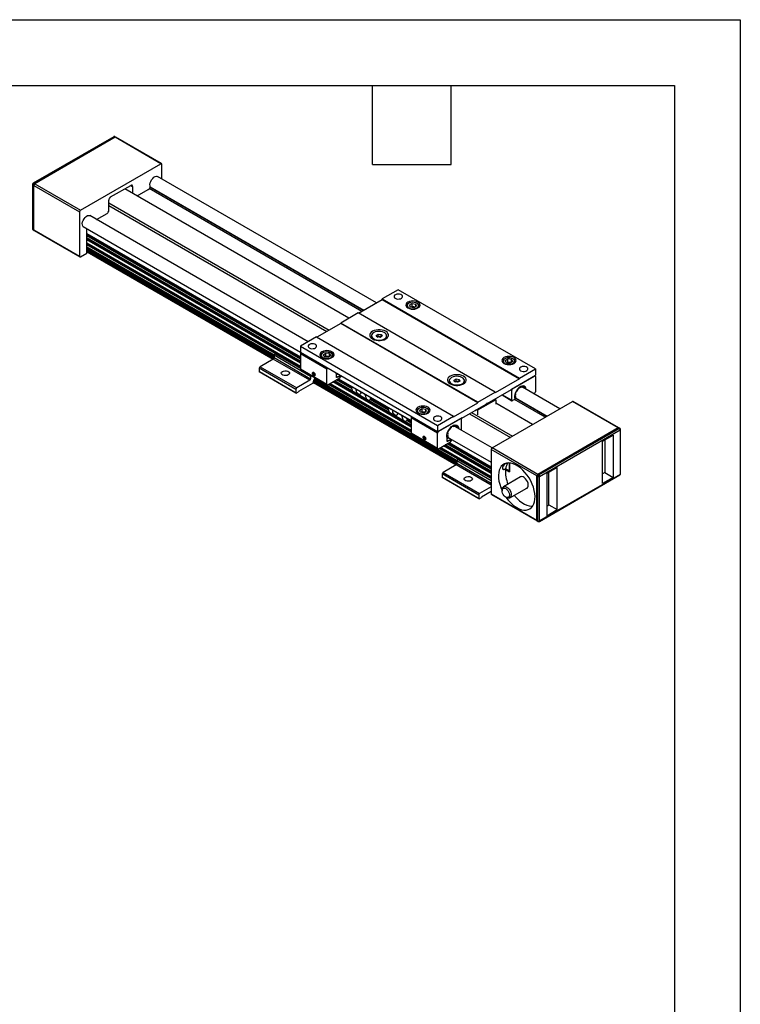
# Model space of a CAD drawing. Header units: millimetres. Extents: x 0 to 1397, y 0 to 1080.
# Tile 7 of 7: x 1049 to 1397, y 604 to 1080. Entities that reach past the tile are written whole.
import ezdxf

# ---------------------------------------------------------------- set-up
doc = ezdxf.new("R2010")
doc.units = ezdxf.units.MM
doc.header["$LTSCALE"] = 5
doc.linetypes.add('SLD-Solid', pattern=[0])
doc.layers.add('TEXT', color=140, linetype='SLD-Solid', lineweight=25)

msp = doc.modelspace()

# ---------------------------------------------------------------- linework, layer by layer
at = {"color": 7, "linetype": 'SLD-Solid'}
for p, q in [((0.012, 1079.513), (1397.012, 1079.513)), ((1397.012, 1079.513), (1397.012, 0.013))]:
    msp.add_line(p, q, dxfattribs=at)
for p, q in [((1094.213, 1022.999), (1055.323, 1000.548)), ((1094.526, 1022.968), (1055.635, 1000.517)), ((1094.968, 1022.714), (1056.077, 1000.262)), ((1094.967, 1022.713), (1094.526, 1022.968)), ((1095.268, 1022.751), (1094.838, 1022.999)), ((1117.065, 1009.957), (1094.968, 1022.714)), ((1117.377, 1009.988), (1095.28, 1022.745)), ((1078.174, 987.506), (1117.065, 1009.957)), ((1117.507, 1002.594), (1117.507, 1009.702)), ((1221.173, 942.749), (1115.309, 1003.863)), ((1055.01, 1000.007), (1055.01, 978.573)), ((1055.193, 999.752), (1055.193, 978.318)), ((1055.193, 999.752), (1055.635, 999.497)), ((1056.077, 1000.262), (1055.635, 1000.517)), ((1055.635, 999.497), (1077.732, 986.741)), ((1055.635, 978.063), (1055.635, 999.497)), ((1056.077, 1000.262), (1078.174, 987.506)), ((1092.758, 993.886), (1102.481, 999.499)), ((1102.481, 999.499), (1103.365, 998.989)), ((1103.365, 998.989), (1103.365, 995.618)), ((1214.802, 939.071), (1111.741, 998.568)), ((1111.796, 998.801), (1215.032, 939.204)), ((1207.839, 935.307), (1099.562, 997.814)), ((1105.53, 994.369), (1110.93, 997.486)), ((1214.07, 938.648), (1111.403, 997.917)), ((1091.874, 987.506), (1091.874, 992.355)), ((1091.874, 991.026), (1198.337, 929.566)), ((1091.874, 989.801), (1197.276, 928.954)), ((1077.732, 986.741), (1077.732, 965.306)), ((1188.248, 923.997), (1082.616, 984.977)), ((1085.939, 983.059), (1090.99, 985.975)), ((1079.489, 979.566), (1184.461, 918.967)), ((1055.635, 978.063), (1055.193, 978.318)), ((1055.323, 978.032), (1055.753, 977.784)), ((1055.635, 978.063), (1077.732, 965.306)), ((1055.765, 977.777), (1077.862, 965.02)), ((1081.266, 966.836), (1081.266, 978.54)), ((1081.266, 976.33), (1184.461, 916.757)), ((1081.266, 976.225), (1184.461, 916.651)), ((1081.266, 975.692), (1184.461, 916.119)), ((1184.461, 915.608), (1081.266, 975.182)), ((1184.461, 914.617), (1081.266, 974.19)), ((1184.461, 914.512), (1081.266, 974.085)), ((1184.461, 914.103), (1081.266, 973.677)), ((1184.461, 913.593), (1081.266, 973.166)), ((1081.266, 971.686), (1184.461, 912.113)), ((1081.266, 971.581), (1184.461, 912.007)), ((1172.334, 918.328), (1081.266, 970.9)), ((1172.242, 918.275), (1081.266, 970.794)), ((1078.174, 965.051), (1081.266, 966.836)), ((1081.266, 969.9), (1171.799, 917.636)), ((1081.266, 969.39), (1171.689, 917.19)), ((1081.266, 969.164), (1171.689, 916.964)), ((1171.688, 916.293), (1081.266, 968.492)), ((1171.662, 916.133), (1081.266, 968.318)), ((1171.458, 915.741), (1081.266, 967.808)), ((1171.289, 915.583), (1081.266, 967.552)), ((1081.266, 967.447), (1171.199, 915.529)), ((1231.749, 949.109), (1224.015, 944.645)), ((1298.04, 910.84), (1231.749, 949.109)), ((1212.524, 937.756), (1224.015, 944.39)), ((1224.015, 944.39), (1224.015, 944.645)), ((1224.015, 944.645), (1290.306, 906.376)), ((1224.015, 944.39), (1290.306, 906.12)), ((1236.875, 942.578), (1236.61, 942.425)), ((1238.443, 942.492), (1237.077, 941.786)), ((1237.077, 941.786), (1237.453, 940.749)), ((1238.443, 942.492), (1240.187, 942.162)), ((1238.443, 940.961), (1238.443, 942.492)), ((1240.563, 941.126), (1240.187, 942.162)), ((1240.187, 940.931), (1240.187, 942.162)), ((1241.03, 942.425), (1240.765, 942.578)), ((1212.303, 937.884), (1203.906, 933.036)), ((1278.595, 899.615), (1212.303, 937.884)), ((1235.695, 941.149), (1235.695, 940.884)), ((1239.196, 940.419), (1237.453, 940.749)), ((1238.443, 940.961), (1237.878, 940.669)), ((1238.443, 940.961), (1239.315, 940.796)), ((1240.563, 941.126), (1239.196, 940.419)), ((1239.315, 940.796), (1239.762, 940.711)), ((1241.945, 940.884), (1241.945, 941.149)), ((1203.906, 932.781), (1192.416, 926.148)), ((1270.198, 894.767), (1203.906, 933.036)), ((1203.906, 932.781), (1203.906, 933.036)), ((1270.198, 894.512), (1203.906, 932.781)), ((1221.055, 927.069), (1222.018, 927.69)), ((1222.018, 927.69), (1223.431, 927.519)), ((1222.018, 926.567), (1222.018, 927.69)), ((1223.431, 927.519), (1223.881, 926.727)), ((1223.431, 926.437), (1223.431, 927.519)), ((1192.195, 926.276), (1184.461, 921.811)), ((1192.195, 926.276), (1258.486, 888.006)), ((1218.812, 926.898), (1218.812, 926.454)), ((1221.505, 926.277), (1221.055, 927.069)), ((1222.918, 926.106), (1221.505, 926.277)), ((1221.559, 926.271), (1222.018, 926.567)), ((1222.018, 926.567), (1222.725, 926.482)), ((1222.725, 926.482), (1223.377, 926.403)), ((1223.881, 926.727), (1222.918, 926.106)), ((1226.124, 926.454), (1226.124, 926.898)), ((1172.131, 918.211), (1171.689, 917.445)), ((1172.476, 918.41), (1172.131, 918.211)), ((1184.461, 911.092), (1172.131, 918.211)), ((1172.476, 918.41), (1184.461, 911.491)), ((1184.461, 921.811), (1250.752, 883.542)), ((1184.461, 921.811), (1184.461, 918.749)), ((1250.752, 880.48), (1184.461, 918.749)), ((1197.277, 910.738), (1184.461, 918.136)), ((1184.461, 918.136), (1184.461, 910.839)), ((1195.333, 918.596), (1195.067, 918.443)), ((1195.482, 917.691), (1196.706, 918.48)), ((1198.501, 918.263), (1196.706, 918.48)), ((1196.706, 916.949), (1196.706, 918.48)), ((1198.501, 918.263), (1199.073, 917.256)), ((1198.501, 916.888), (1198.501, 918.263)), ((1199.487, 918.443), (1199.222, 918.596)), ((1171.247, 915.557), (1164.971, 911.934)), ((1188.925, 905.352), (1171.247, 915.557)), ((1189.367, 907.24), (1171.689, 917.445)), ((1171.689, 917.445), (1171.689, 916.322)), ((1171.689, 916.322), (1189.367, 906.117)), ((1194.152, 917.167), (1194.152, 916.902)), ((1195.482, 917.691), (1196.054, 916.685)), ((1196.054, 916.685), (1197.849, 916.467)), ((1196.257, 916.66), (1196.706, 916.949)), ((1197.603, 916.84), (1196.706, 916.949)), ((1198.297, 916.756), (1197.603, 916.84)), ((1199.073, 917.256), (1197.849, 916.467)), ((1200.402, 916.902), (1200.402, 917.167)), ((1282.099, 914.361), (1282.099, 914.096)), ((1283.279, 915.79), (1283.014, 915.636)), ((1283.428, 914.885), (1284.652, 915.674)), ((1284, 913.878), (1283.428, 914.885)), ((1284, 913.878), (1285.795, 913.661)), ((1284.204, 913.854), (1284.652, 914.143)), ((1286.448, 915.456), (1284.652, 915.674)), ((1284.652, 914.143), (1284.652, 915.674)), ((1285.55, 914.034), (1284.652, 914.143)), ((1286.244, 913.95), (1285.55, 914.034)), ((1287.019, 914.45), (1285.795, 913.661)), ((1287.019, 914.45), (1286.448, 915.456)), ((1286.448, 914.081), (1286.448, 915.456)), ((1287.434, 915.636), (1287.169, 915.79)), ((1288.349, 914.096), (1288.349, 914.361)), ((1182.207, 900.963), (1164.529, 911.169)), ((1164.529, 911.169), (1164.529, 909.536)), ((1164.529, 909.536), (1182.207, 899.33)), ((1164.529, 909.536), (1164.75, 909.408)), ((1182.428, 899.203), (1164.75, 909.408)), ((1164.971, 911.934), (1182.649, 901.729)), ((1184.461, 910.839), (1197.277, 903.44)), ((1184.591, 910.552), (1197.407, 903.154)), ((1190.295, 908.747), (1190.295, 908.696)), ((1190.427, 908.619), (1190.648, 908.934)), ((1190.427, 908.619), (1190.81, 908.84)), ((1190.648, 908.05), (1190.427, 908.619)), ((1190.648, 908.934), (1191.09, 908.678)), ((1190.648, 908.05), (1191.208, 908.373)), ((1191.208, 908.373), (1191.089, 908.679)), ((1191.09, 908.678), (1191.311, 908.109)), ((1191.209, 908.372), (1191.208, 908.373)), ((1197.277, 903.44), (1197.277, 910.738)), ((1201.865, 908.286), (1201.738, 908.775)), ((1201.803, 906.92), (1201.865, 908.286)), ((1201.807, 908.732), (1201.865, 908.286)), ((1202.539, 908.313), (1202.432, 908.18)), ((1290.306, 906.376), (1298.04, 910.84)), ((1298.04, 910.84), (1298.04, 907.778)), ((1188.925, 905.352), (1182.649, 901.729)), ((1190.25, 903.821), (1183.533, 899.943)), ((1189.367, 907.24), (1189.607, 907.656)), ((1189.367, 907.24), (1189.367, 906.117)), ((1190.692, 904.586), (1190.25, 903.821)), ((1190.558, 904.354), (1259.588, 864.504)), ((1259.677, 864.558), (1190.604, 904.433)), ((1191.09, 907.795), (1190.648, 908.05)), ((1190.692, 904.586), (1190.692, 904.943)), ((1259.847, 864.715), (1190.692, 904.637)), ((1260.051, 865.108), (1190.711, 905.136)), ((1260.077, 865.267), (1190.75, 905.289)), ((1190.869, 907.701), (1190.913, 907.675)), ((1191.026, 905.801), (1260.077, 865.939)), ((1191.311, 908.109), (1191.09, 907.795)), ((1191.163, 905.947), (1260.077, 866.164)), ((1191.355, 906.092), (1191.837, 906.369)), ((1191.576, 906.219), (1260.188, 866.611)), ((1197.719, 903.185), (1203.42, 906.476)), ((1198.732, 903.769), (1237.936, 881.137)), ((1198.823, 903.822), (1237.936, 881.243)), ((1237.936, 882.723), (1200.105, 904.562)), ((1237.936, 883.233), (1200.547, 904.817)), ((1237.936, 883.641), (1200.901, 905.021)), ((1237.936, 883.747), (1200.992, 905.074)), ((1201.804, 906.926), (1201.948, 906.913)), ((1201.804, 906.894), (1202.062, 906.746)), ((1209.404, 901.209), (1201.851, 905.57)), ((1203.326, 907.428), (1201.948, 906.913)), ((1203.454, 907.266), (1202.062, 906.746)), ((1202.293, 905.825), (1209.207, 901.833)), ((1202.754, 906.091), (1237.936, 885.781)), ((1202.846, 906.144), (1237.936, 885.887)), ((1203.326, 907.428), (1203.528, 907.312)), ((1203.39, 907.44), (1203.459, 907.466)), ((1203.664, 907.299), (1203.407, 907.446)), ((1203.416, 907.45), (1203.641, 907.32)), ((1203.454, 907.266), (1203.528, 907.312)), ((1203.59, 907.454), (1203.459, 907.466)), ((1203.641, 907.32), (1203.59, 907.454)), ((1203.641, 907.311), (1203.641, 907.32)), ((1203.951, 907.037), (1203.717, 906.902)), ((1203.73, 907.155), (1203.73, 907.012)), ((1203.951, 907.037), (1203.951, 907.498)), ((1256.377, 905.212), (1256.377, 904.768)), ((1256.377, 904.768), (1256.455, 904.335)), ((1258.662, 905.472), (1259.737, 906.028)), ((1258.958, 904.656), (1258.662, 905.472)), ((1260.329, 904.397), (1258.958, 904.656)), ((1259.199, 904.627), (1259.176, 904.615)), ((1259.176, 904.615), (1259.199, 904.627)), ((1259.199, 904.627), (1259.737, 904.905)), ((1259.737, 906.028), (1261.108, 905.768)), ((1259.737, 904.905), (1259.737, 906.028)), ((1259.737, 904.905), (1260.423, 904.775)), ((1261.405, 904.953), (1260.329, 904.397)), ((1260.423, 904.775), (1260.89, 904.687)), ((1261.108, 905.768), (1261.405, 904.953)), ((1261.108, 904.799), (1261.108, 905.768)), ((1263.689, 904.768), (1263.689, 905.212)), ((1290.306, 906.12), (1278.595, 899.36)), ((1286.373, 901.043), (1298.04, 907.778)), ((1286.992, 901.298), (1297.598, 907.421)), ((1290.306, 906.12), (1290.306, 906.376)), ((1297.51, 907.472), (1297.598, 907.421)), ((1297.911, 907.452), (1297.693, 907.578)), ((1298.04, 907.166), (1298.04, 899.868)), ((1182.207, 900.963), (1182.207, 899.33)), ((1182.428, 899.203), (1182.207, 899.33)), ((1182.428, 899.203), (1183.533, 899.841)), ((1183.533, 899.943), (1183.533, 899.841)), ((1237.936, 880.35), (1198.05, 903.376)), ((1237.936, 880.456), (1198.142, 903.429)), ((1209.785, 899.998), (1209.002, 902.484)), ((1211.397, 900.62), (1211.479, 901.054)), ((1211.814, 900.861), (1211.397, 900.62)), ((1213.525, 899.873), (1213.607, 899.344)), ((1270.198, 894.767), (1278.595, 899.615)), ((1274.617, 894.103), (1286.373, 900.89)), ((1278.595, 899.36), (1278.595, 899.615)), ((1286.55, 900.533), (1286.152, 900.762)), ((1286.373, 901.043), (1286.373, 900.89)), ((1286.55, 895.786), (1286.55, 900.533)), ((1286.903, 901.349), (1286.992, 901.298)), ((1288.407, 898.762), (1288.213, 898.78)), ((1288.407, 898.762), (1288.236, 898.861)), ((1288.611, 899.805), (1288.805, 899.788)), ((1290.129, 901.435), (1290.129, 901.694)), ((1290.673, 902.04), (1290.925, 901.895)), ((1290.925, 902.154), (1290.925, 901.895)), ((1309.782, 891.596), (1291.775, 901.991)), ((1292.25, 901.776), (1291.981, 901.932)), ((1292.25, 901.776), (1292.444, 902.018)), ((1292.841, 901.452), (1292.259, 901.788)), ((1292.841, 901.452), (1292.799, 901.4)), ((1297.598, 899.103), (1297.188, 898.866)), ((1215.632, 898.657), (1216.414, 896.171)), ((1217.345, 895.634), (1218.468, 896.282)), ((1218.468, 896.282), (1218.185, 897.183)), ((1227.082, 891.004), (1218.203, 896.129)), ((1218.39, 896.532), (1226.885, 891.628)), ((1258.486, 887.751), (1270.198, 894.512)), ((1278.816, 895.966), (1269.977, 890.863)), ((1270.198, 894.512), (1270.198, 894.767)), ((1274.175, 893.848), (1274.396, 894.231)), ((1274.264, 894.001), (1274.529, 894.154)), ((1274.396, 894.231), (1274.617, 894.103)), ((1274.617, 894.103), (1274.396, 894.231)), ((1277.048, 872.699), (1315.939, 895.15)), ((1278.329, 896.246), (1278.816, 895.966)), ((1278.816, 895.966), (1278.816, 893.822)), ((1296.669, 884.026), (1278.816, 894.333)), ((1281.858, 898.283), (1286.679, 895.5)), ((1282.041, 898.389), (1286.55, 895.786)), ((1288.015, 896.122), (1286.992, 895.531)), ((1302.679, 887.495), (1287.875, 896.041)), ((1288.058, 896.562), (1288.407, 896.996)), ((1303.412, 887.918), (1288.179, 896.712)), ((1288.324, 896.893), (1303.641, 888.051)), ((1338.036, 882.394), (1315.939, 895.15)), ((1338.348, 882.424), (1316.251, 895.181)), ((1227.463, 889.793), (1226.68, 892.279)), ((1229.075, 890.415), (1229.157, 890.849)), ((1229.492, 890.656), (1229.075, 890.415)), ((1231.203, 889.668), (1231.285, 889.139)), ((1240.556, 890.379), (1240.556, 890.114)), ((1241.736, 891.808), (1241.471, 891.654)), ((1241.938, 891.015), (1243.305, 891.722)), ((1241.938, 891.015), (1242.315, 889.979)), ((1244.058, 889.649), (1242.315, 889.979)), ((1242.739, 889.898), (1243.305, 890.191)), ((1243.305, 891.722), (1245.048, 891.392)), ((1243.305, 890.191), (1243.305, 891.722)), ((1243.305, 890.191), (1244.176, 890.026)), ((1244.058, 889.649), (1245.424, 890.355)), ((1244.176, 890.026), (1244.623, 889.941)), ((1245.424, 890.355), (1245.048, 891.392)), ((1245.048, 890.161), (1245.048, 891.392)), ((1245.891, 891.654), (1245.626, 891.808)), ((1246.806, 890.114), (1246.806, 890.379)), ((1262.42, 887.062), (1274.175, 893.848)), ((1266.131, 889.205), (1285.886, 877.801)), ((1267.192, 889.817), (1286.947, 878.413)), ((1269.27, 890.557), (1268.872, 890.787)), ((1269.378, 891.079), (1269.27, 890.557)), ((1269.977, 890.863), (1269.491, 891.144)), ((1269.977, 890.863), (1269.977, 888.72)), ((1233.309, 888.452), (1234.092, 885.966)), ((1235.022, 885.429), (1236.146, 886.077)), ((1236.146, 886.077), (1235.863, 886.978)), ((1237.936, 884.738), (1235.881, 885.924)), ((1236.068, 886.327), (1237.936, 885.248)), ((1250.752, 879.867), (1237.936, 887.266)), ((1237.936, 887.266), (1237.936, 879.968)), ((1250.752, 883.542), (1258.486, 888.006)), ((1262.42, 887.215), (1250.752, 880.48)), ((1261.801, 886.756), (1251.194, 880.633)), ((1258.486, 887.751), (1258.486, 888.006)), ((1261.801, 886.756), (1261.712, 886.807)), ((1262.113, 886.787), (1261.895, 886.912)), ((1262.243, 881.754), (1262.243, 886.501)), ((1262.287, 887.138), (1262.42, 887.062)), ((1262.42, 887.215), (1262.42, 887.062)), ((1237.936, 879.968), (1250.752, 872.569)), ((1238.065, 879.682), (1250.882, 872.283)), ((1250.752, 883.542), (1250.752, 880.48)), ((1250.752, 872.569), (1250.752, 879.867)), ((1251.194, 880.633), (1251.106, 880.684)), ((1255.703, 879.883), (1255.509, 879.9)), ((1255.703, 879.883), (1255.532, 879.982)), ((1255.907, 880.926), (1256.101, 880.908)), ((1257.426, 882.556), (1257.426, 882.815)), ((1257.969, 883.161), (1258.221, 883.015)), ((1258.221, 883.274), (1258.221, 883.015)), ((1277.079, 872.716), (1259.072, 883.112)), ((1259.546, 882.897), (1259.277, 883.052)), ((1259.546, 882.897), (1259.74, 883.138)), ((1260.138, 882.572), (1259.555, 882.909)), ((1260.138, 882.572), (1260.096, 882.52)), ((1338.036, 882.394), (1299.145, 859.942)), ((1299.145, 859.942), (1338.036, 882.393)), ((1299.587, 859.687), (1338.478, 882.138)), ((1300.029, 858.922), (1338.919, 881.373)), ((1338.036, 882.393), (1338.478, 882.138)), ((1338.79, 882.169), (1338.348, 882.424)), ((1338.919, 881.373), (1338.919, 859.939)), ((1339.103, 860.194), (1339.103, 881.628)), ((1243.77, 877.876), (1243.77, 877.825)), ((1243.902, 877.749), (1244.123, 878.063)), ((1243.902, 877.749), (1244.285, 877.97)), ((1244.123, 877.179), (1243.902, 877.749)), ((1244.123, 878.063), (1244.565, 877.808)), ((1244.123, 877.179), (1244.683, 877.502)), ((1244.565, 876.924), (1244.123, 877.179)), ((1244.344, 876.83), (1244.388, 876.805)), ((1244.683, 877.502), (1244.564, 877.808)), ((1244.565, 877.808), (1244.786, 877.238)), ((1244.786, 877.238), (1244.565, 876.924)), ((1244.684, 877.502), (1244.683, 877.502)), ((1251.194, 872.314), (1256.895, 875.605)), ((1255.172, 878.693), (1255.34, 877.415)), ((1255.278, 876.05), (1255.34, 877.415)), ((1255.279, 876.055), (1255.422, 876.043)), ((1255.279, 876.024), (1255.537, 875.875)), ((1256.801, 876.558), (1255.422, 876.043)), ((1255.509, 877.875), (1255.703, 878.117)), ((1256.101, 877.551), (1255.519, 877.887)), ((1256.929, 876.395), (1255.537, 875.875)), ((1255.551, 877.927), (1276.606, 865.773)), ((1255.768, 874.954), (1276.606, 862.925)), ((1256.101, 877.551), (1255.907, 877.309)), ((1256.229, 875.221), (1276.606, 863.457)), ((1256.321, 875.274), (1276.606, 863.563)), ((1256.801, 876.558), (1257.003, 876.441)), ((1256.865, 876.57), (1256.934, 876.595)), ((1257.139, 876.428), (1256.882, 876.576)), ((1256.891, 876.579), (1257.116, 876.449)), ((1256.929, 876.395), (1257.003, 876.441)), ((1257.065, 876.584), (1256.934, 876.595)), ((1257.116, 876.449), (1257.065, 876.584)), ((1257.116, 876.441), (1257.116, 876.449)), ((1257.426, 876.167), (1257.192, 876.032)), ((1257.205, 876.284), (1257.205, 876.141)), ((1257.426, 876.167), (1257.426, 876.845)), ((1330.412, 875.951), (1335.495, 878.885)), ((1330.412, 855.538), (1330.412, 875.951)), ((1331.517, 876.589), (1331.517, 860.768)), ((1335.495, 878.885), (1335.495, 858.472)), ((1260.63, 867.249), (1251.525, 872.505)), ((1260.722, 867.302), (1251.617, 872.558)), ((1252.207, 872.899), (1276.606, 858.813)), ((1252.298, 872.951), (1276.606, 858.919)), ((1276.606, 860.399), (1253.58, 873.691)), ((1276.606, 860.909), (1254.022, 873.947)), ((1276.606, 861.317), (1254.376, 874.151)), ((1276.606, 861.423), (1254.467, 874.204)), ((1276.606, 862.414), (1255.326, 874.699)), ((1298.703, 859.177), (1276.606, 871.933)), ((1276.606, 871.933), (1276.606, 850.499)), ((1299.145, 859.942), (1277.048, 872.699)), ((1260.519, 867.185), (1260.077, 866.42)), ((1276.606, 856.878), (1260.077, 866.42)), ((1260.077, 866.42), (1260.077, 865.297)), ((1260.864, 867.384), (1260.519, 867.185)), ((1276.606, 857.898), (1260.519, 867.185)), ((1260.864, 867.384), (1276.606, 858.296)), ((1285.489, 861.505), (1285.489, 865.465)), ((1285.489, 865.465), (1285.489, 861.211)), ((1259.635, 864.531), (1253.36, 860.909)), ((1253.36, 860.909), (1271.037, 850.703)), ((1276.606, 854.734), (1259.635, 864.531)), ((1260.077, 865.297), (1276.606, 855.755)), ((1282.254, 862.512), (1282.347, 862.458)), ((1283.494, 862.378), (1283.314, 862.483)), ((1283.566, 862.322), (1285.489, 861.211)), ((1285.489, 861.505), (1283.601, 862.595)), ((1308.536, 863.323), (1303.454, 860.389)), ((1304.559, 845.205), (1304.559, 861.026)), ((1308.536, 842.909), (1308.536, 863.323)), ((1331.517, 860.768), (1330.412, 860.13)), ((1331.517, 860.768), (1335.495, 858.472)), ((1270.596, 849.938), (1252.918, 860.143)), ((1252.918, 860.143), (1252.918, 858.51)), ((1252.918, 858.51), (1270.596, 848.305)), ((1252.918, 858.51), (1253.139, 858.382)), ((1270.816, 848.177), (1253.139, 858.382)), ((1290.777, 858.718), (1282.557, 853.973)), ((1298.703, 859.177), (1299.145, 858.922)), ((1298.703, 837.743), (1298.703, 859.177)), ((1298.703, 837.743), (1298.703, 859.177)), ((1299.145, 859.942), (1299.587, 859.687)), ((1299.145, 837.488), (1299.145, 858.922)), ((1299.9, 837.202), (1338.79, 859.653)), ((1338.919, 859.939), (1300.029, 837.488)), ((1300.029, 837.488), (1300.029, 858.922)), ((1303.454, 860.389), (1303.454, 839.975)), ((1335.495, 858.472), (1330.412, 855.538)), ((1276.606, 853.918), (1271.037, 850.703)), ((1276.606, 851.622), (1271.921, 848.917)), ((1281.909, 852.542), (1281.909, 852.032)), ((1285.681, 848.56), (1293.901, 853.305)), ((1270.596, 849.938), (1270.596, 848.305)), ((1270.816, 848.177), (1270.596, 848.305)), ((1270.816, 848.177), (1271.921, 848.815)), ((1271.921, 848.917), (1271.921, 848.815)), ((1276.606, 850.499), (1298.703, 837.743)), ((1276.735, 850.213), (1298.832, 837.456)), ((1283.677, 848.97), (1284.119, 848.715)), ((1303.454, 844.567), (1304.559, 845.205)), ((1303.454, 839.975), (1308.536, 842.909)), ((1304.559, 845.205), (1308.536, 842.909)), ((1298.703, 837.743), (1299.145, 837.488)), ((1298.833, 837.457), (1299.275, 837.202))]:
    msp.add_line(p, q)
at = {"flags": 128}
for points in [[(1111.794, 999.223), (1111.746, 999.894), (1111.864, 1000.649), (1112.137, 1001.433), (1112.547, 1002.186), (1113.062, 1002.854), (1113.644, 1003.387), (1114.251, 1003.745), (1114.837, 1003.902), (1115.359, 1003.847), (1115.758, 1003.603)], [(1079.919, 979.317), (1079.615, 979.463), (1079.272, 979.843), (1079.076, 980.394), (1079.043, 981.074), (1079.174, 981.834), (1079.46, 982.617), (1079.88, 983.365), (1080.402, 984.023), (1080.988, 984.543), (1081.595, 984.885), (1082.177, 985.025), (1082.692, 984.951), (1083.041, 984.732)], [(1230.29, 944.951), (1230.843, 944.723), (1231.494, 944.611), (1232.172, 944.627), (1232.805, 944.77), (1233.323, 945.023), (1233.67, 945.36), (1233.81, 945.744), (1233.726, 946.133), (1233.427, 946.485), (1232.947, 946.762), (1232.337, 946.934), (1231.664, 946.982), (1230.999, 946.902), (1230.416, 946.701), (1229.977, 946.402), (1229.73, 946.037), (1229.702, 945.646), (1229.896, 945.27), (1230.29, 944.951)], [(1236.389, 940.308), (1237.101, 939.992), (1237.93, 939.794), (1238.82, 939.726), (1239.71, 939.794), (1240.539, 939.992), (1241.251, 940.308), (1241.797, 940.719), (1242.14, 941.197), (1242.257, 941.711), (1242.14, 942.224), (1241.797, 942.703), (1241.251, 943.114), (1240.539, 943.429), (1239.71, 943.628), (1238.82, 943.695), (1237.93, 943.628), (1237.101, 943.429), (1236.389, 943.114), (1235.843, 942.703), (1235.5, 942.224), (1235.382, 941.711), (1235.5, 941.197), (1235.843, 940.719), (1236.389, 940.308)], [(1241.511, 941.781), (1241.243, 942.206), (1240.779, 942.57), (1240.156, 942.843), (1239.425, 943.004), (1238.644, 943.04), (1237.878, 942.947), (1237.188, 942.734), (1236.631, 942.417), (1236.251, 942.022), (1236.078, 941.581), (1236.128, 941.13), (1236.396, 940.705), (1236.861, 940.342), (1237.484, 940.068), (1238.215, 939.907), (1238.995, 939.871), (1239.762, 939.964), (1240.451, 940.178), (1241.009, 940.495), (1241.389, 940.89), (1241.561, 941.33), (1241.511, 941.781)], [(1241.893, 940.821), (1241.938, 941.03), (1241.878, 941.52)], [(1219.264, 925.319), (1220.057, 924.954), (1220.971, 924.699), (1221.961, 924.569), (1222.975, 924.569), (1223.965, 924.699), (1224.879, 924.954), (1225.672, 925.319), (1226.305, 925.777), (1226.745, 926.305), (1226.971, 926.876), (1226.971, 927.461), (1226.745, 928.032), (1226.305, 928.56), (1225.672, 929.018), (1224.879, 929.383), (1223.965, 929.638), (1222.975, 929.768), (1221.961, 929.768), (1220.971, 929.638), (1220.057, 929.383), (1219.264, 929.018), (1218.631, 928.56), (1218.191, 928.032), (1217.965, 927.461), (1217.965, 926.876), (1218.191, 926.305), (1218.631, 925.777), (1219.264, 925.319)], [(1223.218, 928.964), (1222.305, 929.007), (1221.402, 928.917), (1220.565, 928.7), (1219.849, 928.371), (1219.297, 927.948), (1218.944, 927.46), (1218.812, 926.936), (1218.911, 926.41), (1219.233, 925.915), (1219.758, 925.481), (1220.453, 925.137), (1221.275, 924.903), (1222.172, 924.794), (1223.088, 924.818), (1223.964, 924.972), (1224.747, 925.247), (1225.386, 925.627), (1225.842, 926.085), (1226.087, 926.595), (1226.103, 927.124), (1225.891, 927.639), (1225.465, 928.107), (1224.849, 928.5), (1224.085, 928.791), (1223.218, 928.964)], [(1188.748, 920.969), (1189.3, 920.741), (1189.951, 920.629), (1190.63, 920.646), (1191.262, 920.788), (1191.78, 921.041), (1192.128, 921.378), (1192.267, 921.762), (1192.183, 922.151), (1191.885, 922.503), (1191.405, 922.78), (1190.795, 922.952), (1190.121, 923), (1189.457, 922.92), (1188.873, 922.719), (1188.435, 922.42), (1188.188, 922.055), (1188.16, 921.664), (1188.353, 921.288), (1188.748, 920.969)], [(1194.847, 916.326), (1195.559, 916.01), (1196.388, 915.812), (1197.277, 915.744), (1198.167, 915.812), (1198.996, 916.01), (1199.708, 916.326), (1200.254, 916.737), (1200.598, 917.215), (1200.715, 917.729), (1200.598, 918.242), (1200.254, 918.721), (1199.708, 919.132), (1198.996, 919.447), (1198.167, 919.646), (1197.277, 919.713), (1196.388, 919.646), (1195.559, 919.447), (1194.847, 919.132), (1194.3, 918.721), (1193.957, 918.242), (1193.84, 917.729), (1193.957, 917.215), (1194.3, 916.737), (1194.847, 916.326)], [(1197.842, 919.027), (1197.061, 919.056), (1196.297, 918.957), (1195.613, 918.737), (1195.064, 918.415), (1194.694, 918.017), (1194.533, 917.575), (1194.595, 917.125), (1194.874, 916.702), (1195.347, 916.343), (1195.978, 916.075), (1196.713, 915.92), (1197.494, 915.891), (1198.258, 915.99), (1198.942, 916.21), (1199.491, 916.532), (1199.861, 916.93), (1200.022, 917.372), (1199.96, 917.823), (1199.681, 918.245), (1199.207, 918.605), (1198.577, 918.873), (1197.842, 919.027)], [(1282.793, 913.519), (1283.505, 913.204), (1284.334, 913.006), (1285.224, 912.938), (1286.113, 913.006), (1286.943, 913.204), (1287.654, 913.519), (1288.201, 913.93), (1288.544, 914.409), (1288.661, 914.922), (1288.544, 915.436), (1288.201, 915.915), (1287.654, 916.326), (1286.943, 916.641), (1286.113, 916.839), (1285.224, 916.907), (1284.334, 916.839), (1283.505, 916.641), (1282.793, 916.326), (1282.247, 915.915), (1281.903, 915.436), (1281.786, 914.922), (1281.903, 914.409), (1282.247, 913.93), (1282.793, 913.519)], [(1284.659, 913.113), (1285.441, 913.085), (1286.204, 913.184), (1286.888, 913.404), (1287.438, 913.725), (1287.808, 914.124), (1287.968, 914.566), (1287.906, 915.016), (1287.627, 915.438), (1287.154, 915.798), (1286.524, 916.066), (1285.788, 916.221), (1285.007, 916.25), (1284.243, 916.15), (1283.559, 915.931), (1283.01, 915.609), (1282.64, 915.211), (1282.479, 914.769), (1282.541, 914.318), (1282.82, 913.896), (1283.294, 913.536), (1283.924, 913.268), (1284.659, 913.113)], [(1175.755, 909.587), (1176.324, 909.817), (1176.995, 909.921), (1177.687, 909.886), (1178.316, 909.716), (1178.807, 909.433), (1179.101, 909.069), (1179.161, 908.67), (1178.982, 908.283), (1178.583, 907.954), (1178.014, 907.724), (1177.343, 907.62), (1176.651, 907.655), (1176.022, 907.825), (1175.531, 908.108), (1175.237, 908.472), (1175.177, 908.871), (1175.356, 909.258), (1175.755, 909.587)], [(1190.869, 909.13), (1191.123, 908.925), (1191.338, 908.635), (1191.482, 908.303), (1191.532, 907.981), (1191.482, 907.718), (1191.338, 907.552), (1191.123, 907.51), (1190.869, 907.599), (1190.616, 907.803), (1190.4, 908.093), (1190.257, 908.425), (1190.206, 908.747), (1190.257, 909.011), (1190.4, 909.176), (1190.616, 909.218), (1190.869, 909.13)], [(1190.892, 909.116), (1190.677, 909.186), (1190.476, 909.147), (1190.342, 908.993), (1190.295, 908.747)], [(1190.869, 907.701), (1190.649, 907.878), (1190.463, 908.129), (1190.338, 908.417), (1190.295, 908.696), (1190.338, 908.924), (1190.463, 909.068), (1190.649, 909.104), (1190.869, 909.027), (1191.089, 908.85), (1191.275, 908.599), (1191.4, 908.311), (1191.444, 908.032), (1191.4, 907.804), (1191.275, 907.66), (1191.089, 907.624), (1190.869, 907.701)], [(1290.836, 909.998), (1291.389, 909.771), (1292.04, 909.659), (1292.718, 909.675), (1293.351, 909.818), (1293.869, 910.071), (1294.216, 910.408), (1294.356, 910.791), (1294.272, 911.18), (1293.973, 911.532), (1293.493, 911.809), (1292.883, 911.981), (1292.21, 912.03), (1291.545, 911.95), (1290.962, 911.749), (1290.523, 911.45), (1290.276, 911.085), (1290.248, 910.693), (1290.442, 910.317), (1290.836, 909.998)], [(1177.378, 907.622), (1176.995, 907.624), (1176.96, 907.622)], [(1190.913, 907.675), (1190.913, 907.675), (1191.15, 907.593), (1191.351, 907.632), (1191.485, 907.786), (1191.532, 908.008)], [(1202.062, 906.746), (1202.011, 906.727), (1201.962, 906.72), (1201.917, 906.726), (1201.878, 906.744), (1201.847, 906.773), (1201.823, 906.814), (1201.808, 906.863), (1201.803, 906.92)], [(1256.829, 903.633), (1257.622, 903.268), (1258.537, 903.014), (1259.526, 902.883), (1260.54, 902.883), (1261.53, 903.014), (1262.444, 903.268), (1263.237, 903.633), (1263.87, 904.091), (1264.31, 904.619), (1264.536, 905.19), (1264.536, 905.776), (1264.31, 906.347), (1263.87, 906.874), (1263.237, 907.332), (1262.444, 907.698), (1261.53, 907.952), (1260.54, 908.082), (1259.526, 908.082), (1258.537, 907.952), (1257.622, 907.698), (1256.829, 907.332), (1256.196, 906.874), (1255.756, 906.347), (1255.53, 905.776), (1255.53, 905.19), (1255.756, 904.619), (1256.196, 904.091), (1256.829, 903.633)], [(1256.455, 904.779), (1256.754, 904.279), (1257.259, 903.837), (1257.938, 903.482), (1258.749, 903.236), (1259.641, 903.114), (1260.557, 903.123), (1261.441, 903.264), (1262.236, 903.527), (1262.892, 903.897), (1263.369, 904.348), (1263.636, 904.854), (1263.677, 905.383), (1263.489, 905.901), (1263.084, 906.375), (1262.487, 906.777), (1261.736, 907.08), (1260.878, 907.266), (1259.967, 907.323), (1259.06, 907.247), (1258.214, 907.043), (1257.482, 906.724), (1256.911, 906.311), (1256.536, 905.828), (1256.38, 905.306), (1256.455, 904.779)], [(1256.455, 904.335), (1256.754, 903.835), (1257.171, 903.455)], [(1213.607, 899.344), (1213.523, 898.905), (1213.284, 898.629), (1212.925, 898.559), (1212.502, 898.706), (1212.079, 899.048), (1211.721, 899.531), (1211.482, 900.083), (1211.397, 900.62)], [(1293.608, 900.933), (1293.593, 901.081), (1293.413, 901.752), (1293.078, 902.261), (1292.607, 902.578), (1292.028, 902.684), (1291.374, 902.574), (1290.683, 902.254), (1289.996, 901.743), (1289.353, 901.07), (1288.791, 900.275), (1288.344, 899.404), (1288.037, 898.507), (1287.888, 897.639), (1287.907, 896.848), (1288.091, 896.181), (1288.091, 896.181)], [(1293.126, 901.211), (1293.098, 901.336), (1292.862, 901.902), (1292.485, 902.299), (1291.989, 902.502), (1291.404, 902.499), (1290.766, 902.291), (1290.635, 902.225)], [(1287.878, 897.449), (1287.881, 897.374), (1288.004, 896.705)], [(1231.285, 889.139), (1231.201, 888.7), (1230.961, 888.424), (1230.603, 888.354), (1230.18, 888.501), (1229.757, 888.842), (1229.399, 889.326), (1229.159, 889.878), (1229.075, 890.415)], [(1241.251, 889.537), (1241.963, 889.222), (1242.792, 889.024), (1243.681, 888.956), (1244.571, 889.024), (1245.4, 889.222), (1246.112, 889.537), (1246.658, 889.948), (1247.002, 890.427), (1247.119, 890.94), (1247.002, 891.454), (1246.658, 891.933), (1246.112, 892.344), (1245.4, 892.659), (1244.571, 892.857), (1243.681, 892.925), (1242.792, 892.857), (1241.963, 892.659), (1241.251, 892.344), (1240.704, 891.933), (1240.361, 891.454), (1240.244, 890.94), (1240.361, 890.427), (1240.704, 889.948), (1241.251, 889.537)], [(1240.99, 890.359), (1241.258, 889.935), (1241.722, 889.571), (1242.345, 889.298), (1243.077, 889.137), (1243.857, 889.101), (1244.623, 889.194), (1245.313, 889.407), (1245.87, 889.724), (1246.251, 890.119), (1246.423, 890.56), (1246.373, 891.011), (1246.105, 891.436), (1245.64, 891.799), (1245.017, 892.073), (1244.286, 892.234), (1243.506, 892.27), (1242.74, 892.177), (1242.05, 891.963), (1241.492, 891.646), (1241.112, 891.251), (1240.94, 890.81), (1240.99, 890.359)], [(1249.294, 886.016), (1249.846, 885.789), (1250.497, 885.677), (1251.176, 885.693), (1251.808, 885.836), (1252.326, 886.089), (1252.674, 886.426), (1252.813, 886.809), (1252.729, 887.198), (1252.431, 887.55), (1251.951, 887.827), (1251.341, 888), (1250.667, 888.048), (1250.003, 887.968), (1249.419, 887.767), (1248.981, 887.468), (1248.734, 887.103), (1248.706, 886.711), (1248.899, 886.335), (1249.294, 886.016)], [(1255.34, 877.415), (1255.187, 878.108), (1255.2, 878.917), (1255.379, 879.795), (1255.714, 880.691), (1256.185, 881.551), (1256.764, 882.327), (1257.419, 882.973), (1258.109, 883.45), (1258.796, 883.732), (1259.44, 883.801), (1260.001, 883.654), (1260.448, 883.3), (1260.755, 882.758), (1260.904, 882.061), (1260.905, 882.053)], [(1260.422, 882.332), (1260.236, 882.886), (1259.895, 883.331), (1259.428, 883.588), (1258.864, 883.641), (1258.236, 883.487), (1257.931, 883.346)], [(1244.344, 878.259), (1244.598, 878.054), (1244.813, 877.764), (1244.957, 877.433), (1245.007, 877.111), (1244.957, 876.847), (1244.813, 876.682), (1244.598, 876.64), (1244.344, 876.728), (1244.09, 876.933), (1243.875, 877.223), (1243.732, 877.554), (1243.681, 877.876), (1243.732, 878.14), (1243.875, 878.305), (1244.09, 878.347), (1244.344, 878.259)], [(1244.367, 878.246), (1244.152, 878.316), (1243.951, 878.277), (1243.817, 878.123), (1243.77, 877.876)], [(1244.344, 876.83), (1244.124, 877.008), (1243.938, 877.259), (1243.813, 877.546), (1243.77, 877.825), (1243.813, 878.054), (1243.938, 878.197), (1244.124, 878.233), (1244.344, 878.157), (1244.564, 877.98), (1244.75, 877.728), (1244.875, 877.441), (1244.919, 877.162), (1244.875, 876.933), (1244.75, 876.79), (1244.564, 876.754), (1244.344, 876.83)], [(1244.388, 876.805), (1244.388, 876.805), (1244.625, 876.722), (1244.826, 876.761), (1244.96, 876.916), (1245.007, 877.137)], [(1255.537, 875.875), (1255.486, 875.856), (1255.437, 875.85), (1255.392, 875.855), (1255.353, 875.873), (1255.322, 875.903), (1255.298, 875.943), (1255.283, 875.993), (1255.278, 876.05)], [(1288.98, 843.866), (1290.158, 843.277), (1291.315, 842.88), (1292.431, 842.684), (1293.485, 842.69), (1294.458, 842.9), (1295.334, 843.309), (1296.096, 843.91), (1296.731, 844.693), (1297.229, 845.643), (1297.578, 846.743), (1297.775, 847.974), (1297.814, 849.314), (1297.696, 850.739), (1297.422, 852.223), (1296.998, 853.74), (1296.43, 855.264), (1295.73, 856.766), (1294.909, 858.22), (1293.983, 859.6), (1292.967, 860.881), (1291.88, 862.041), (1290.741, 863.058), (1289.571, 863.916), (1288.39, 864.597), (1287.22, 865.091), (1286.081, 865.388), (1284.994, 865.484), (1283.978, 865.375), (1283.051, 865.065), (1282.23, 864.559), (1281.53, 863.866), (1280.963, 862.997), (1280.538, 861.97), (1280.265, 860.802), (1280.146, 859.513), (1280.186, 858.128), (1280.382, 856.67), (1280.732, 855.166), (1281.229, 853.642), (1281.864, 852.126), (1281.909, 852.031)], [(1264.143, 858.561), (1264.712, 858.791), (1265.383, 858.895), (1266.075, 858.86), (1266.705, 858.691), (1267.196, 858.407), (1267.489, 858.044), (1267.55, 857.644), (1267.37, 857.257), (1266.972, 856.929), (1266.403, 856.699), (1265.732, 856.595), (1265.04, 856.63), (1264.41, 856.799), (1263.919, 857.083), (1263.626, 857.446), (1263.565, 857.846), (1263.745, 858.233), (1264.143, 858.561)], [(1265.766, 856.597), (1265.383, 856.599), (1265.348, 856.597)], [(1293.901, 853.305), (1293.954, 853.338), (1294.301, 853.705), (1294.503, 854.243), (1294.544, 854.913), (1294.421, 855.664), (1294.144, 856.441), (1293.734, 857.186), (1293.219, 857.844), (1292.64, 858.366), (1292.038, 858.713), (1291.459, 858.86), (1290.945, 858.796), (1290.777, 858.718)], [(1281.909, 852.542), (1281.955, 853.034), (1282.157, 853.573), (1282.504, 853.94), (1282.971, 854.109), (1283.523, 854.067), (1284.119, 853.818)], [(1283.677, 853.052), (1284.198, 852.661), (1284.673, 852.123), (1285.059, 851.486), (1285.323, 850.807), (1285.44, 850.146), (1285.4, 849.562), (1285.208, 849.107), (1284.879, 848.82), (1284.444, 848.729), (1283.94, 848.84), (1283.414, 849.145), (1282.91, 849.615), (1282.475, 850.209), (1282.146, 850.874), (1281.954, 851.552), (1281.914, 852.181), (1282.031, 852.707), (1282.295, 853.082), (1282.681, 853.273), (1283.156, 853.262), (1283.677, 853.052)], [(1284.119, 853.818), (1284.715, 853.379), (1285.267, 852.784), (1285.734, 852.076), (1286.081, 851.307), (1286.282, 850.536), (1286.323, 849.819), (1286.201, 849.21), (1285.924, 848.752), (1285.513, 848.482), (1284.999, 848.418), (1284.42, 848.565), (1284.119, 848.715)], [(1287.849, 849.811), (1288.135, 849.46), (1289.204, 848.278), (1290.328, 847.234), (1291.487, 846.344), (1292.662, 845.625), (1293.831, 845.09), (1294.974, 844.748), (1296.07, 844.605), (1296.679, 844.614)]]:
    msp.add_lwpolyline(points, dxfattribs=at)
for centre, radius, start, end in [((1094.343, 1022.713), 0.314, 54.38242, 114.30712), ((1094.709, 1022.713), 0.314, 65.69288, 125.61758), ((1095.151, 1022.458), 0.314, 65.69288, 125.61758), ((1117.237, 1009.746), 0.273, 350.78596, 129.20329), ((1055.317, 1000.034), 0.308, 185.00069, 246.30484), ((1056.153, 999.708), 0.961, 122.60548, 177.39452), ((1055.452, 1000.262), 0.314, 54.38738, 114.25021), ((1056.595, 999.453), 0.961, 122.60548, 177.39452), ((1102.826, 999.076), 0.546, 350.78596, 129.20329), ((1109.966, 999.049), 1.836, 301.66786, 5.44702), ((1093.793, 992.267), 1.921, 122.60548, 177.39452), ((1078.692, 986.697), 0.961, 122.60548, 177.39452), ((1089.954, 987.593), 1.921, 302.60548, 357.39452), ((1055.323, 978.605), 0.314, 185.6948, 245.62534), ((1055.491, 978.28), 0.3, 172.74417, 235.94365), ((1055.932, 978.025), 0.3, 172.74417, 235.94365), ((1078.002, 965.263), 0.273, 170.78596, 309.20329), ((1237.161, 941.094), 1.44, 112.51184, 190.91852), ((1240.1, 940.703), 1.957, 24.66735, 61.62303), ((1238.822, 938.289), 2.555, 78.87112, 111.45975), ((1238.919, 938.643), 2.189, 68.82724, 79.57881), ((1220.504, 926.581), 1.697, 184.27715, 238.04617), ((1222.458, 924.627), 1.874, 81.8339, 118.67323), ((1222.534, 924.752), 1.74, 65.14367, 83.72842), ((1224.393, 926.604), 1.737, 302.62223, 355.05445), ((1174.291, 915.291), 3.608, 111.62584, 120.21461), ((1185.393, 918.099), 0.932, 144.22167, 177.72475), ((1195.587, 917.13), 1.412, 111.5728, 191.85756), ((1198.973, 917.132), 1.408, 347.98425, 68.58539), ((1170.729, 916.366), 0.961, 302.60548, 357.39452), ((1197.268, 914.394), 2.469, 82.20354, 113.57006), ((1197.351, 914.587), 2.268, 68.11302, 83.59914), ((1283.53, 914.325), 1.409, 111.47135, 191.959), ((1285.215, 911.588), 2.469, 82.20354, 113.57006), ((1285.297, 911.78), 2.268, 68.11302, 83.59914), ((1286.867, 914.298), 1.454, 349.50555, 67.0641), ((1165.489, 911.125), 0.961, 122.60548, 177.39452), ((1184.758, 910.801), 0.3, 172.74417, 235.94365), ((1198.222, 910.696), 0.945, 144.29615, 177.48976), ((1203.299, 909.2), 1.339, 209.30047, 229.65593), ((1188.407, 906.161), 0.961, 302.60548, 357.39452), ((1192.132, 904.878), 1.441, 122.60548, 177.39452), ((1203.389, 907.269), 0.171, 89.51528, 111.39881), ((1203.058, 907.042), 0.672, 302.60548, 357.39452), ((1203.261, 909.362), 2.105, 275.24982, 281.11507), ((1203.572, 907.17), 0.159, 354.58528, 52.99685), ((1260.036, 902.845), 1.968, 78.65842, 115.14544), ((1260.124, 903.131), 1.671, 65.38773, 79.69698), ((1262.041, 904.868), 1.651, 301.14422, 356.53245), ((1297.771, 907.21), 0.273, 350.78596, 129.20329), ((1183.167, 900.92), 0.961, 122.60548, 177.39452), ((1197.547, 903.396), 0.273, 170.78596, 309.20329), ((1287.509, 900.489), 0.961, 122.60548, 177.39452), ((1293.638, 897.265), 5.632, 153.19247, 164.39617), ((1291.234, 897.879), 2.962, 162.65221, 197.34779), ((1293.306, 897.525), 5.038, 129.09259, 153.31827), ((1292.155, 899.104), 3.289, 111.96977, 128.02486), ((1291.484, 900.682), 1.336, 55.03427, 114.74667), ((1291.514, 900.942), 1.422, 21.02214, 49.17925), ((1297.081, 899.912), 0.961, 302.60548, 357.39452), ((1286.819, 895.743), 0.273, 170.78596, 309.20329), ((1289.899, 897.336), 1.998, 198.43452, 202.8099), ((1287.826, 896.442), 0.372, 300.57585, 315.48896), ((1316.122, 894.894), 0.314, 65.69288, 125.61758), ((1242.023, 890.324), 1.441, 112.51821, 190.91215), ((1243.683, 887.519), 2.555, 78.87112, 111.45975), ((1243.78, 887.873), 2.189, 68.82724, 79.57881), ((1245.338, 890.323), 1.442, 349.1476, 67.42204), ((1238.868, 887.229), 0.932, 144.22167, 177.72475), ((1261.973, 886.544), 0.273, 350.78596, 129.20329), ((1238.233, 879.93), 0.3, 172.74417, 235.94365), ((1251.712, 879.824), 0.961, 122.60548, 177.39452), ((1260.934, 878.385), 5.632, 153.19253, 164.39609), ((1258.53, 879), 2.962, 162.65221, 197.34779), ((1260.602, 878.646), 5.038, 129.09257, 153.31829), ((1259.452, 880.224), 3.289, 111.96977, 128.02486), ((1258.78, 881.802), 1.336, 55.03432, 114.74664), ((1258.811, 882.062), 1.422, 21.02193, 49.17939), ((1261.351, 881.784), 0.892, 330.66746, 358.11211), ((1338.216, 882.159), 0.295, 60.82677, 127.56718), ((1338.219, 882.138), 0.314, 65.69288, 125.61758), ((1338.661, 881.882), 0.314, 65.71558, 125.6156), ((1337.96, 881.329), 0.961, 2.60548, 57.39452), ((1338.79, 881.659), 0.314, 294.37605, 354.28919), ((1256.836, 878.385), 1.422, 201.02212, 229.17922), ((1256.775, 878.408), 1.09, 231.8302, 259.45096), ((1256.864, 876.398), 0.171, 89.51528, 111.39881), ((1256.533, 876.172), 0.672, 302.60548, 357.39452), ((1256.736, 878.492), 2.105, 275.24982, 281.11507), ((1257.047, 876.299), 0.159, 354.58528, 52.99685), ((1251.022, 872.526), 0.273, 170.78596, 309.20329), ((1277.565, 871.89), 0.961, 122.60548, 177.39452), ((1262.68, 864.266), 3.608, 111.62584, 120.21461), ((1290.295, 861.801), 6.74, 147.02933, 173.23904), ((1253.877, 860.099), 0.961, 122.60548, 177.39452), ((1259.118, 865.34), 0.961, 302.60548, 357.39452), ((1298.871, 861.176), 15.348, 175.71995, 202.81852), ((1299.663, 859.133), 0.961, 122.60548, 177.39452), ((1299.663, 859.133), 0.961, 122.60548, 177.39452), ((1300.105, 858.878), 0.961, 122.60548, 177.39452), ((1299.587, 859.775), 0.961, 242.60967, 297.39033), ((1299.07, 858.878), 0.961, 2.60548, 57.39452), ((1338.613, 859.905), 0.308, 305.01333, 6.29885), ((1338.79, 860.225), 0.314, 294.37466, 354.3052), ((1271.555, 849.894), 0.961, 122.60548, 177.39452), ((1276.912, 850.465), 0.308, 173.70115, 234.98667), ((1297.885, 858.428), 17.069, 213.64708, 238.55342), ((1299.451, 837.454), 0.308, 173.69907, 235.00948), ((1299.587, 838.341), 0.961, 242.60967, 297.39033), ((1299.723, 837.454), 0.308, 304.95614, 6.30408)]:
    msp.add_arc(centre, radius, start, end)
for points, knots in [([(1094.837, 1022.998), (1094.83, 1023.002), (1094.772, 1023.041), (1094.635, 1023.083), (1094.432, 1023.084), (1094.278, 1023.051), (1094.218, 1023), (1094.215, 1022.997)], [0, 0, 0, 0, 0.0382851, 0.3230374, 0.6379493, 0.9791996, 1, 1, 1, 1]), ([(1055.324, 1000.546), (1055.264, 1000.504), (1055.142, 1000.418), (1055.031, 1000.22), (1055.018, 1000.076), (1055.011, 1000.007)], [0, 0, 0, 0, 0.3393302, 0.6810814, 1, 1, 1, 1]), ([(1055.011, 978.574), (1055.011, 978.572), (1055.002, 978.518), (1055.027, 978.407), (1055.071, 978.31), (1055.094, 978.261)], [0, 0, 0, 0, 0.0203618, 0.498559, 1, 1, 1, 1]), ([(1055.094, 978.261), (1055.141, 978.194), (1055.205, 978.104), (1055.299, 978.048), (1055.324, 978.034)], [0, 0, 0, 0, 0.7368643, 1, 1, 1, 1]), ([(1203.528, 907.312), (1203.543, 907.318), (1203.573, 907.33), (1203.624, 907.32), (1203.655, 907.303), (1203.667, 907.296)], [0, 0, 0, 0, 0.3761408, 0.7520712, 1, 1, 1, 1]), ([(1288.004, 896.705), (1288.01, 896.684), (1288.022, 896.644), (1288.043, 896.554), (1288.066, 896.432), (1288.084, 896.298), (1288.089, 896.217), (1288.091, 896.181)], [0, 0, 0, 0, 0.13964509, 0.27852574, 0.48125582, 0.76924157, 1, 1, 1, 1]), ([(1339.019, 881.94), (1338.972, 882.007), (1338.908, 882.097), (1338.814, 882.153), (1338.789, 882.167)], [0, 0, 0, 0, 0.7370215, 1, 1, 1, 1]), ([(1339.101, 881.628), (1339.102, 881.63), (1339.111, 881.683), (1339.085, 881.794), (1339.041, 881.891), (1339.019, 881.94)], [0, 0, 0, 0, 0.0196231, 0.4981809, 1, 1, 1, 1]), ([(1257.003, 876.441), (1257.018, 876.448), (1257.048, 876.46), (1257.099, 876.449), (1257.13, 876.433), (1257.142, 876.426)], [0, 0, 0, 0, 0.3761408, 0.7520712, 1, 1, 1, 1]), ([(1283.714, 865.25), (1283.463, 865.047), (1282.881, 864.578), (1282.25, 863.812), (1281.957, 863.061), (1282.104, 862.538), (1282.538, 862.296), (1282.957, 862.367), (1283.154, 862.4)], [0, 0, 0, 0, 0.1471763, 0.341028, 0.5332481, 0.7048653, 0.8612375, 1, 1, 1, 1]), ([(1283.664, 865.197), (1283.461, 865.035), (1282.93, 864.612), (1282.319, 863.892), (1281.989, 863.139), (1282.097, 862.59), (1282.522, 862.338), (1283.066, 862.363), (1283.452, 862.53), (1283.601, 862.595)], [0, 0, 0, 0, 0.109843, 0.2872061, 0.4658084, 0.6261565, 0.7715259, 0.9117301, 1, 1, 1, 1]), ([(1283.566, 862.322), (1283.519, 862.372), (1283.46, 862.403), (1283.32, 862.43), (1283.241, 862.424), (1283.154, 862.4)], [0, 0, 0, 0, 0.5, 0.5, 1, 1, 1, 1]), ([(1338.789, 859.655), (1338.849, 859.698), (1338.971, 859.784), (1339.081, 859.981), (1339.095, 860.124), (1339.101, 860.194)], [0, 0, 0, 0, 0.3394587, 0.6813392, 1, 1, 1, 1]), ([(1298.833, 837.456), (1298.832, 837.456), (1298.785, 837.466), (1298.726, 837.56), (1298.711, 837.682), (1298.703, 837.743)], [0, 0, 0, 0, 0.0002788, 0.5001394, 1, 1, 1, 1]), ([(1299.275, 837.203), (1299.282, 837.199), (1299.341, 837.16), (1299.478, 837.118), (1299.681, 837.117), (1299.835, 837.15), (1299.895, 837.201), (1299.898, 837.204)], [0, 0, 0, 0, 0.0383876, 0.3231096, 0.6379879, 0.9792018, 1, 1, 1, 1])]:
    msp.add_open_spline(points, degree=3, knots=knots)
at = {"layer": 'TEXT'}
for p, q in [((31.75, 1047.75), (1365.25, 1047.75)), ((1219.2, 1009.65), (1219.2, 1047.75)), ((1257.3, 1009.65), (1257.3, 1047.75)), ((1365.25, 1047.75), (1365.25, 31.75)), ((1219.2, 1009.65), (1257.3, 1009.65))]:
    msp.add_line(p, q, dxfattribs=at)

doc.saveas('drawing.dxf')
